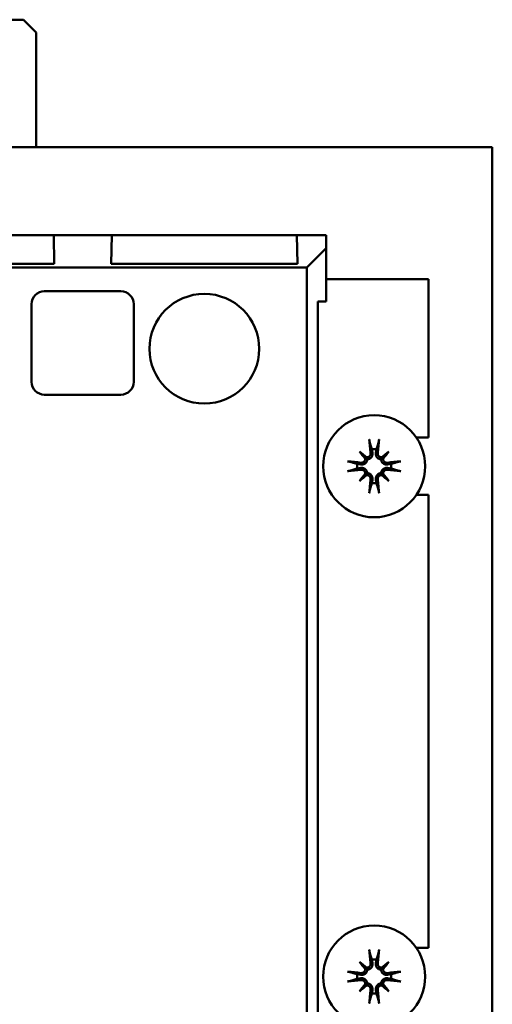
# Model space of a CAD drawing. Header units: millimetres. Extents: x 82 to 564, y 26 to 400.
# Tile 3 of 11: x 155 to 192, y 85 to 162. Entities that reach past the tile are written whole.
import ezdxf

# ---------------------------------------------------------------- set-up
doc = ezdxf.new("R2010")
doc.units = ezdxf.units.MM
doc.layers.add('Arêtes visibles(ISO)', color=7, linetype='Continuous', lineweight=50)

msp = doc.modelspace()

# ---------------------------------------------------------------- linework, layer by layer
at = {"layer": 'Arêtes visibles(ISO)'}
for p, q in [((141.782, 161.705), (155.782, 161.705)), ((155.782, 161.705), (156.782, 160.705)), ((156.782, 160.705), (156.782, 151.705)), ((192.497, 151.705), (82.497, 151.705)), ((192.497, 61.705), (192.497, 151.705)), ((143.644, 144.805), (158.149, 144.805)), ((158.189, 142.557), (158.149, 144.805)), ((158.149, 144.805), (158.424, 144.805)), ((158.424, 144.805), (162.42, 144.805)), ((162.42, 144.805), (162.694, 144.805)), ((162.694, 144.805), (162.655, 142.557)), ((162.694, 144.805), (177.199, 144.805)), ((177.239, 142.557), (177.199, 144.805)), ((177.199, 144.805), (177.474, 144.805)), ((177.474, 144.805), (179.497, 144.805)), ((179.497, 144.805), (179.497, 143.805)), ((177.97, 142.278), (179.497, 143.805)), ((179.497, 143.805), (179.497, 139.623)), ((177.97, 142.278), (105.542, 142.278)), ((143.605, 142.557), (158.189, 142.557)), ((162.655, 142.557), (177.239, 142.557)), ((177.97, 71.133), (177.97, 142.278)), ((187.497, 141.355), (179.497, 141.355)), ((187.497, 128.955), (187.497, 141.355)), ((157.417, 140.415), (163.417, 140.415)), ((156.417, 133.315), (156.417, 139.415)), ((164.417, 139.415), (164.417, 133.315)), ((178.847, 139.623), (178.847, 73.787)), ((179.497, 139.623), (178.847, 139.623)), ((163.417, 132.315), (157.417, 132.315)), ((186.554, 128.955), (187.497, 128.955)), ((182.086, 127.866), (182.574, 127.379)), ((182.574, 127.379), (182.71, 127.242)), ((183.07, 128.032), (183.115, 127.76)), ((183.378, 127.76), (183.424, 128.032)), ((183.92, 127.379), (183.783, 127.242)), ((184.408, 127.866), (183.92, 127.379)), ((182.192, 126.837), (181.921, 126.883)), ((181.921, 126.528), (182.192, 126.574)), ((184.573, 126.883), (184.302, 126.837)), ((184.302, 126.574), (184.573, 126.528)), ((182.086, 125.545), (182.574, 126.032)), ((182.574, 126.032), (182.71, 126.169)), ((183.92, 126.032), (183.783, 126.169)), ((184.408, 125.545), (183.92, 126.032)), ((183.115, 125.651), (183.07, 125.379)), ((183.424, 125.379), (183.378, 125.651)), ((187.497, 124.455), (186.554, 124.455)), ((187.497, 88.955), (187.497, 124.455)), ((186.554, 88.955), (187.497, 88.955)), ((183.07, 88.032), (183.115, 87.76)), ((183.378, 87.76), (183.424, 88.032)), ((182.086, 87.866), (182.574, 87.379)), ((182.574, 87.379), (182.71, 87.242)), ((183.92, 87.379), (183.783, 87.242)), ((184.408, 87.866), (183.92, 87.379)), ((182.192, 86.837), (181.921, 86.883)), ((181.921, 86.528), (182.192, 86.574)), ((184.573, 86.883), (184.302, 86.837)), ((184.302, 86.574), (184.573, 86.528)), ((182.086, 85.545), (182.574, 86.032)), ((182.574, 86.032), (182.71, 86.169)), ((183.92, 86.032), (183.783, 86.169)), ((184.408, 85.545), (183.92, 86.032)), ((183.115, 85.651), (183.07, 85.379)), ((183.424, 85.379), (183.378, 85.651))]:
    msp.add_line(p, q, dxfattribs=at)
at = {"layer": 'Arêtes visibles(ISO)', "flags": 128}
for points in [[(182.896, 128.603), (182.895, 128.607), (182.894, 128.613), (182.892, 128.618), (182.891, 128.624), (182.889, 128.631), (182.888, 128.637), (182.887, 128.645), (182.885, 128.653), (182.884, 128.661), (182.882, 128.67), (182.881, 128.678), (182.879, 128.687), (182.878, 128.696), (182.876, 128.705), (182.875, 128.715), (182.874, 128.725), (182.872, 128.735), (182.871, 128.745), (182.87, 128.754), (182.869, 128.764), (182.868, 128.774), (182.867, 128.784), (182.866, 128.794), (182.865, 128.803)], [(182.896, 128.603), (182.905, 128.575), (182.913, 128.547), (182.922, 128.52), (182.93, 128.493), (182.938, 128.466), (182.946, 128.44), (182.954, 128.415), (182.961, 128.389), (182.969, 128.364), (182.976, 128.34), (182.984, 128.316), (182.991, 128.292), (182.998, 128.269), (183.005, 128.245), (183.012, 128.223), (183.019, 128.2), (183.025, 128.178), (183.032, 128.156), (183.038, 128.135), (183.045, 128.114), (183.051, 128.093), (183.057, 128.072), (183.064, 128.052), (183.07, 128.032)], [(183.424, 128.032), (183.43, 128.052), (183.436, 128.072), (183.443, 128.093), (183.449, 128.114), (183.455, 128.135), (183.462, 128.156), (183.468, 128.178), (183.475, 128.2), (183.482, 128.223), (183.489, 128.245), (183.496, 128.269), (183.503, 128.292), (183.51, 128.316), (183.517, 128.34), (183.525, 128.364), (183.532, 128.389), (183.54, 128.415), (183.548, 128.44), (183.556, 128.466), (183.564, 128.493), (183.572, 128.52), (183.58, 128.547), (183.589, 128.575), (183.597, 128.603)], [(183.629, 128.803), (183.628, 128.794), (183.627, 128.784), (183.626, 128.774), (183.625, 128.764), (183.624, 128.754), (183.623, 128.745), (183.621, 128.735), (183.62, 128.725), (183.619, 128.715), (183.617, 128.705), (183.616, 128.696), (183.614, 128.687), (183.613, 128.678), (183.612, 128.67), (183.61, 128.661), (183.609, 128.653), (183.607, 128.645), (183.606, 128.637), (183.604, 128.631), (183.603, 128.624), (183.601, 128.618), (183.6, 128.613), (183.599, 128.607), (183.597, 128.603)], [(182.969, 127.743), (182.97, 127.722), (182.97, 127.701), (182.969, 127.679), (182.966, 127.658), (182.962, 127.637), (182.956, 127.616), (182.948, 127.595), (182.939, 127.575), (182.929, 127.556), (182.917, 127.538), (182.905, 127.521), (182.892, 127.505), (182.877, 127.49), (182.861, 127.475), (182.843, 127.462), (182.825, 127.449), (182.806, 127.439), (182.786, 127.429), (182.766, 127.421), (182.745, 127.415), (182.724, 127.41), (182.703, 127.406), (182.683, 127.404), (182.661, 127.404)], [(183.115, 127.76), (183.119, 127.733), (183.121, 127.705), (183.121, 127.676), (183.12, 127.646), (183.116, 127.616), (183.111, 127.587), (183.103, 127.557), (183.094, 127.529), (183.082, 127.501), (183.07, 127.475), (183.055, 127.449), (183.038, 127.423), (183.018, 127.398), (182.997, 127.374), (182.973, 127.351), (182.948, 127.331), (182.922, 127.312), (182.895, 127.296), (182.866, 127.281), (182.836, 127.269), (182.805, 127.258), (182.773, 127.25), (182.742, 127.245), (182.71, 127.242)], [(183.783, 127.242), (183.752, 127.245), (183.72, 127.25), (183.689, 127.258), (183.658, 127.269), (183.628, 127.281), (183.599, 127.296), (183.572, 127.312), (183.546, 127.331), (183.521, 127.351), (183.497, 127.374), (183.476, 127.398), (183.456, 127.423), (183.439, 127.449), (183.424, 127.475), (183.411, 127.501), (183.4, 127.529), (183.391, 127.557), (183.383, 127.587), (183.377, 127.616), (183.374, 127.646), (183.372, 127.676), (183.373, 127.705), (183.375, 127.733), (183.378, 127.76)], [(183.832, 127.404), (183.812, 127.404), (183.79, 127.406), (183.769, 127.41), (183.748, 127.415), (183.727, 127.421), (183.706, 127.43), (183.687, 127.439), (183.668, 127.45), (183.649, 127.462), (183.633, 127.476), (183.617, 127.49), (183.602, 127.505), (183.589, 127.521), (183.576, 127.538), (183.564, 127.557), (183.554, 127.576), (183.545, 127.596), (183.538, 127.617), (183.532, 127.638), (183.528, 127.659), (183.525, 127.68), (183.523, 127.701), (183.523, 127.722), (183.525, 127.743)], [(181.149, 127.087), (181.158, 127.086), (181.168, 127.085), (181.178, 127.084), (181.188, 127.083), (181.198, 127.082), (181.207, 127.081), (181.217, 127.08), (181.227, 127.079), (181.237, 127.077), (181.247, 127.076), (181.256, 127.074), (181.265, 127.073), (181.274, 127.072), (181.283, 127.07), (181.291, 127.069), (181.3, 127.067), (181.308, 127.066), (181.315, 127.064), (181.322, 127.063), (181.328, 127.061), (181.334, 127.06), (181.34, 127.059), (181.345, 127.057), (181.35, 127.056)], [(181.921, 126.883), (181.901, 126.889), (181.88, 126.895), (181.86, 126.901), (181.839, 126.907), (181.817, 126.914), (181.796, 126.92), (181.774, 126.927), (181.752, 126.934), (181.73, 126.94), (181.707, 126.947), (181.684, 126.954), (181.66, 126.961), (181.637, 126.969), (181.612, 126.976), (181.588, 126.983), (181.563, 126.991), (181.538, 126.999), (181.512, 127.006), (181.486, 127.014), (181.46, 127.022), (181.433, 127.031), (181.405, 127.039), (181.378, 127.047), (181.35, 127.056)], [(182.71, 127.242), (182.707, 127.211), (182.702, 127.179), (182.694, 127.147), (182.684, 127.116), (182.671, 127.086), (182.657, 127.058), (182.64, 127.031), (182.622, 127.004), (182.601, 126.979), (182.578, 126.956), (182.554, 126.934), (182.529, 126.915), (182.503, 126.897), (182.477, 126.883), (182.451, 126.87), (182.423, 126.859), (182.395, 126.849), (182.366, 126.842), (182.336, 126.836), (182.306, 126.833), (182.277, 126.831), (182.248, 126.831), (182.219, 126.833), (182.192, 126.837)], [(182.192, 126.574), (182.219, 126.578), (182.248, 126.58), (182.277, 126.58), (182.306, 126.578), (182.336, 126.575), (182.366, 126.569), (182.395, 126.562), (182.423, 126.552), (182.451, 126.541), (182.477, 126.528), (182.503, 126.513), (182.529, 126.496), (182.554, 126.477), (182.578, 126.455), (182.601, 126.432), (182.622, 126.406), (182.64, 126.38), (182.657, 126.353), (182.671, 126.325), (182.684, 126.295), (182.694, 126.264), (182.702, 126.232), (182.707, 126.2), (182.71, 126.169)], [(182.549, 127.291), (182.548, 127.27), (182.546, 127.249), (182.543, 127.228), (182.537, 127.206), (182.531, 127.185), (182.523, 127.165), (182.513, 127.145), (182.502, 127.126), (182.49, 127.108), (182.477, 127.091), (182.463, 127.075), (182.448, 127.061), (182.431, 127.047), (182.414, 127.035), (182.395, 127.023), (182.376, 127.013), (182.356, 127.004), (182.335, 126.996), (182.314, 126.99), (182.293, 126.986), (182.272, 126.983), (182.251, 126.982), (182.231, 126.982), (182.21, 126.983)], [(184.302, 126.837), (184.274, 126.833), (184.246, 126.831), (184.217, 126.831), (184.187, 126.833), (184.158, 126.836), (184.128, 126.842), (184.099, 126.849), (184.07, 126.859), (184.043, 126.87), (184.016, 126.883), (183.991, 126.897), (183.965, 126.915), (183.94, 126.934), (183.915, 126.956), (183.893, 126.979), (183.872, 127.004), (183.853, 127.031), (183.837, 127.058), (183.823, 127.086), (183.81, 127.116), (183.8, 127.147), (183.792, 127.179), (183.786, 127.211), (183.783, 127.242)], [(183.783, 126.169), (183.786, 126.2), (183.792, 126.232), (183.8, 126.264), (183.81, 126.295), (183.823, 126.325), (183.837, 126.353), (183.853, 126.38), (183.872, 126.406), (183.893, 126.432), (183.915, 126.455), (183.94, 126.477), (183.965, 126.496), (183.991, 126.513), (184.016, 126.528), (184.043, 126.541), (184.07, 126.552), (184.099, 126.562), (184.128, 126.569), (184.158, 126.575), (184.187, 126.578), (184.217, 126.58), (184.246, 126.58), (184.274, 126.578), (184.302, 126.574)], [(184.284, 126.983), (184.263, 126.982), (184.242, 126.982), (184.221, 126.983), (184.199, 126.986), (184.178, 126.991), (184.157, 126.997), (184.136, 127.004), (184.117, 127.013), (184.097, 127.023), (184.079, 127.035), (184.062, 127.047), (184.046, 127.061), (184.031, 127.076), (184.017, 127.092), (184.003, 127.109), (183.991, 127.127), (183.98, 127.146), (183.971, 127.166), (183.963, 127.187), (183.956, 127.207), (183.951, 127.228), (183.948, 127.249), (183.946, 127.27), (183.945, 127.291)], [(185.144, 127.056), (185.116, 127.047), (185.088, 127.039), (185.061, 127.031), (185.034, 127.022), (185.008, 127.014), (184.982, 127.006), (184.956, 126.999), (184.931, 126.991), (184.906, 126.983), (184.881, 126.976), (184.857, 126.969), (184.833, 126.961), (184.81, 126.954), (184.787, 126.947), (184.764, 126.94), (184.742, 126.934), (184.72, 126.927), (184.698, 126.92), (184.676, 126.914), (184.655, 126.907), (184.634, 126.901), (184.614, 126.895), (184.593, 126.889), (184.573, 126.883)], [(185.144, 127.056), (185.149, 127.057), (185.154, 127.059), (185.16, 127.06), (185.166, 127.061), (185.172, 127.063), (185.179, 127.064), (185.186, 127.066), (185.194, 127.067), (185.202, 127.069), (185.211, 127.07), (185.22, 127.072), (185.228, 127.073), (185.237, 127.074), (185.247, 127.076), (185.257, 127.077), (185.267, 127.079), (185.277, 127.08), (185.286, 127.081), (185.296, 127.082), (185.305, 127.083), (185.315, 127.084), (185.325, 127.085), (185.335, 127.086), (185.345, 127.087)], [(181.35, 126.355), (181.345, 126.354), (181.34, 126.352), (181.334, 126.351), (181.328, 126.349), (181.322, 126.348), (181.315, 126.347), (181.308, 126.345), (181.3, 126.344), (181.291, 126.342), (181.283, 126.341), (181.274, 126.339), (181.265, 126.338), (181.256, 126.336), (181.247, 126.335), (181.237, 126.334), (181.227, 126.332), (181.217, 126.331), (181.207, 126.33), (181.198, 126.329), (181.188, 126.328), (181.178, 126.326), (181.168, 126.325), (181.158, 126.324), (181.149, 126.324)], [(181.35, 126.355), (181.378, 126.364), (181.405, 126.372), (181.433, 126.38), (181.46, 126.388), (181.486, 126.396), (181.512, 126.404), (181.538, 126.412), (181.563, 126.42), (181.588, 126.427), (181.612, 126.435), (181.637, 126.442), (181.66, 126.449), (181.684, 126.456), (181.707, 126.463), (181.73, 126.47), (181.752, 126.477), (181.774, 126.484), (181.796, 126.491), (181.817, 126.497), (181.839, 126.503), (181.86, 126.51), (181.88, 126.516), (181.901, 126.522), (181.921, 126.528)], [(182.21, 126.427), (182.23, 126.429), (182.251, 126.429), (182.273, 126.427), (182.294, 126.425), (182.316, 126.42), (182.337, 126.414), (182.357, 126.407), (182.377, 126.398), (182.396, 126.387), (182.414, 126.376), (182.431, 126.364), (182.447, 126.35), (182.463, 126.335), (182.477, 126.319), (182.491, 126.302), (182.503, 126.284), (182.514, 126.265), (182.523, 126.245), (182.531, 126.224), (182.538, 126.204), (182.543, 126.183), (182.546, 126.162), (182.548, 126.141), (182.549, 126.12)], [(182.661, 126.007), (182.682, 126.007), (182.703, 126.005), (182.725, 126.001), (182.746, 125.996), (182.767, 125.989), (182.787, 125.981), (182.807, 125.972), (182.826, 125.961), (182.844, 125.949), (182.861, 125.935), (182.877, 125.921), (182.891, 125.906), (182.905, 125.89), (182.918, 125.872), (182.929, 125.854), (182.94, 125.835), (182.949, 125.815), (182.956, 125.794), (182.962, 125.773), (182.966, 125.752), (182.969, 125.731), (182.97, 125.71), (182.97, 125.689), (182.969, 125.668)], [(182.71, 126.169), (182.742, 126.166), (182.773, 126.16), (182.805, 126.152), (182.836, 126.142), (182.866, 126.13), (182.895, 126.115), (182.922, 126.099), (182.948, 126.08), (182.973, 126.059), (182.997, 126.037), (183.018, 126.013), (183.038, 125.988), (183.055, 125.962), (183.07, 125.936), (183.082, 125.91), (183.094, 125.882), (183.103, 125.854), (183.111, 125.824), (183.116, 125.795), (183.12, 125.765), (183.121, 125.735), (183.121, 125.706), (183.119, 125.678), (183.115, 125.651)], [(183.378, 125.651), (183.375, 125.678), (183.373, 125.706), (183.372, 125.735), (183.374, 125.765), (183.377, 125.795), (183.383, 125.824), (183.391, 125.854), (183.4, 125.882), (183.411, 125.91), (183.424, 125.936), (183.439, 125.962), (183.456, 125.988), (183.476, 126.013), (183.497, 126.037), (183.521, 126.059), (183.546, 126.08), (183.572, 126.099), (183.599, 126.115), (183.628, 126.13), (183.658, 126.142), (183.689, 126.152), (183.72, 126.16), (183.752, 126.166), (183.783, 126.169)], [(183.525, 125.668), (183.523, 125.689), (183.523, 125.71), (183.525, 125.731), (183.528, 125.753), (183.532, 125.774), (183.538, 125.795), (183.546, 125.816), (183.555, 125.836), (183.565, 125.855), (183.576, 125.873), (183.589, 125.89), (183.602, 125.906), (183.617, 125.921), (183.633, 125.936), (183.65, 125.949), (183.669, 125.961), (183.688, 125.972), (183.708, 125.982), (183.728, 125.99), (183.749, 125.996), (183.77, 126.001), (183.79, 126.005), (183.811, 126.007), (183.832, 126.007)], [(183.945, 126.12), (183.946, 126.141), (183.948, 126.162), (183.951, 126.183), (183.956, 126.204), (183.963, 126.225), (183.971, 126.246), (183.981, 126.266), (183.992, 126.285), (184.004, 126.303), (184.017, 126.32), (184.031, 126.335), (184.046, 126.35), (184.062, 126.364), (184.08, 126.376), (184.098, 126.388), (184.118, 126.398), (184.138, 126.407), (184.158, 126.415), (184.179, 126.42), (184.201, 126.425), (184.222, 126.428), (184.242, 126.429), (184.263, 126.429), (184.284, 126.427)], [(184.573, 126.528), (184.593, 126.522), (184.614, 126.516), (184.634, 126.51), (184.655, 126.503), (184.676, 126.497), (184.698, 126.491), (184.72, 126.484), (184.742, 126.477), (184.764, 126.47), (184.787, 126.463), (184.81, 126.456), (184.833, 126.449), (184.857, 126.442), (184.881, 126.435), (184.906, 126.427), (184.931, 126.42), (184.956, 126.412), (184.982, 126.404), (185.008, 126.396), (185.034, 126.388), (185.061, 126.38), (185.088, 126.372), (185.116, 126.364), (185.144, 126.355)], [(185.345, 126.324), (185.335, 126.324), (185.325, 126.325), (185.315, 126.326), (185.305, 126.328), (185.296, 126.329), (185.286, 126.33), (185.277, 126.331), (185.267, 126.332), (185.257, 126.334), (185.247, 126.335), (185.237, 126.336), (185.228, 126.338), (185.22, 126.339), (185.211, 126.341), (185.202, 126.342), (185.194, 126.344), (185.186, 126.345), (185.179, 126.347), (185.172, 126.348), (185.166, 126.349), (185.16, 126.351), (185.154, 126.352), (185.149, 126.354), (185.144, 126.355)], [(183.07, 125.379), (183.064, 125.359), (183.057, 125.339), (183.051, 125.318), (183.045, 125.297), (183.038, 125.276), (183.032, 125.255), (183.025, 125.233), (183.019, 125.211), (183.012, 125.188), (183.005, 125.165), (182.998, 125.142), (182.991, 125.119), (182.984, 125.095), (182.976, 125.071), (182.969, 125.046), (182.961, 125.022), (182.954, 124.996), (182.946, 124.971), (182.938, 124.945), (182.93, 124.918), (182.922, 124.891), (182.913, 124.864), (182.905, 124.836), (182.896, 124.808)], [(183.597, 124.808), (183.589, 124.836), (183.58, 124.864), (183.572, 124.891), (183.564, 124.918), (183.556, 124.945), (183.548, 124.971), (183.54, 124.996), (183.532, 125.022), (183.525, 125.046), (183.517, 125.071), (183.51, 125.095), (183.503, 125.119), (183.496, 125.142), (183.489, 125.165), (183.482, 125.188), (183.475, 125.211), (183.468, 125.233), (183.462, 125.255), (183.455, 125.276), (183.449, 125.297), (183.443, 125.318), (183.436, 125.339), (183.43, 125.359), (183.424, 125.379)], [(182.865, 124.608), (182.866, 124.617), (182.867, 124.627), (182.868, 124.637), (182.869, 124.647), (182.87, 124.657), (182.871, 124.666), (182.872, 124.676), (182.874, 124.686), (182.875, 124.696), (182.876, 124.705), (182.878, 124.715), (182.879, 124.724), (182.881, 124.733), (182.882, 124.741), (182.884, 124.75), (182.885, 124.758), (182.887, 124.766), (182.888, 124.773), (182.889, 124.78), (182.891, 124.786), (182.892, 124.792), (182.894, 124.798), (182.895, 124.803), (182.896, 124.808)], [(183.597, 124.808), (183.599, 124.803), (183.6, 124.798), (183.601, 124.792), (183.603, 124.786), (183.604, 124.78), (183.606, 124.773), (183.607, 124.766), (183.609, 124.758), (183.61, 124.75), (183.612, 124.741), (183.613, 124.733), (183.614, 124.724), (183.616, 124.715), (183.617, 124.705), (183.619, 124.696), (183.62, 124.686), (183.621, 124.676), (183.623, 124.666), (183.624, 124.657), (183.625, 124.647), (183.626, 124.637), (183.627, 124.627), (183.628, 124.617), (183.629, 124.608)], [(182.896, 88.603), (182.895, 88.607), (182.894, 88.613), (182.892, 88.618), (182.891, 88.624), (182.889, 88.631), (182.888, 88.637), (182.887, 88.645), (182.885, 88.653), (182.884, 88.661), (182.882, 88.67), (182.881, 88.678), (182.879, 88.687), (182.878, 88.696), (182.876, 88.705), (182.875, 88.715), (182.874, 88.725), (182.872, 88.735), (182.871, 88.745), (182.87, 88.754), (182.869, 88.764), (182.868, 88.774), (182.867, 88.784), (182.866, 88.794), (182.865, 88.803)], [(183.629, 88.803), (183.628, 88.794), (183.627, 88.784), (183.626, 88.774), (183.625, 88.764), (183.624, 88.754), (183.623, 88.745), (183.621, 88.735), (183.62, 88.725), (183.619, 88.715), (183.617, 88.705), (183.616, 88.696), (183.614, 88.687), (183.613, 88.678), (183.612, 88.67), (183.61, 88.661), (183.609, 88.653), (183.607, 88.645), (183.606, 88.637), (183.604, 88.631), (183.603, 88.624), (183.601, 88.618), (183.6, 88.613), (183.599, 88.607), (183.597, 88.603)], [(182.896, 88.603), (182.905, 88.575), (182.913, 88.547), (182.922, 88.52), (182.93, 88.493), (182.938, 88.466), (182.946, 88.44), (182.954, 88.415), (182.961, 88.389), (182.969, 88.364), (182.976, 88.34), (182.984, 88.316), (182.991, 88.292), (182.998, 88.269), (183.005, 88.245), (183.012, 88.223), (183.019, 88.2), (183.025, 88.178), (183.032, 88.156), (183.038, 88.135), (183.045, 88.114), (183.051, 88.093), (183.057, 88.072), (183.064, 88.052), (183.07, 88.032)], [(183.424, 88.032), (183.43, 88.052), (183.436, 88.072), (183.443, 88.093), (183.449, 88.114), (183.455, 88.135), (183.462, 88.156), (183.468, 88.178), (183.475, 88.2), (183.482, 88.223), (183.489, 88.245), (183.496, 88.269), (183.503, 88.292), (183.51, 88.316), (183.517, 88.34), (183.525, 88.364), (183.532, 88.389), (183.54, 88.415), (183.548, 88.44), (183.556, 88.466), (183.564, 88.493), (183.572, 88.52), (183.58, 88.547), (183.589, 88.575), (183.597, 88.603)], [(182.71, 87.242), (182.707, 87.211), (182.702, 87.179), (182.694, 87.147), (182.684, 87.116), (182.671, 87.086), (182.657, 87.058), (182.64, 87.031), (182.622, 87.004), (182.601, 86.979), (182.578, 86.956), (182.554, 86.934), (182.529, 86.915), (182.503, 86.897), (182.477, 86.883), (182.451, 86.87), (182.423, 86.859), (182.395, 86.849), (182.366, 86.842), (182.336, 86.836), (182.306, 86.833), (182.277, 86.831), (182.248, 86.831), (182.219, 86.833), (182.192, 86.837)], [(182.549, 87.291), (182.548, 87.27), (182.546, 87.249), (182.543, 87.228), (182.537, 87.206), (182.531, 87.185), (182.523, 87.165), (182.513, 87.145), (182.502, 87.126), (182.49, 87.108), (182.477, 87.091), (182.463, 87.075), (182.448, 87.061), (182.431, 87.047), (182.414, 87.035), (182.395, 87.023), (182.376, 87.013), (182.356, 87.004), (182.335, 86.996), (182.314, 86.99), (182.293, 86.986), (182.272, 86.983), (182.251, 86.982), (182.231, 86.982), (182.21, 86.983)], [(182.969, 87.743), (182.97, 87.722), (182.97, 87.701), (182.969, 87.679), (182.966, 87.658), (182.962, 87.637), (182.956, 87.616), (182.948, 87.595), (182.939, 87.575), (182.929, 87.556), (182.917, 87.538), (182.905, 87.521), (182.892, 87.505), (182.877, 87.49), (182.861, 87.475), (182.843, 87.462), (182.825, 87.449), (182.806, 87.439), (182.786, 87.429), (182.766, 87.421), (182.745, 87.415), (182.724, 87.41), (182.703, 87.406), (182.683, 87.404), (182.661, 87.404)], [(183.115, 87.76), (183.119, 87.733), (183.121, 87.705), (183.121, 87.676), (183.12, 87.646), (183.116, 87.616), (183.111, 87.587), (183.103, 87.557), (183.094, 87.529), (183.082, 87.501), (183.07, 87.475), (183.055, 87.449), (183.038, 87.423), (183.018, 87.398), (182.997, 87.374), (182.973, 87.351), (182.948, 87.331), (182.922, 87.312), (182.895, 87.296), (182.866, 87.281), (182.836, 87.269), (182.805, 87.258), (182.773, 87.25), (182.742, 87.245), (182.71, 87.242)], [(183.783, 87.242), (183.752, 87.245), (183.72, 87.25), (183.689, 87.258), (183.658, 87.269), (183.628, 87.281), (183.599, 87.296), (183.572, 87.312), (183.546, 87.331), (183.521, 87.351), (183.497, 87.374), (183.476, 87.398), (183.456, 87.423), (183.439, 87.449), (183.424, 87.475), (183.411, 87.501), (183.4, 87.529), (183.391, 87.557), (183.383, 87.587), (183.377, 87.616), (183.374, 87.646), (183.372, 87.676), (183.373, 87.705), (183.375, 87.733), (183.378, 87.76)], [(183.832, 87.404), (183.812, 87.404), (183.79, 87.406), (183.769, 87.41), (183.748, 87.415), (183.727, 87.421), (183.706, 87.43), (183.687, 87.439), (183.668, 87.45), (183.649, 87.462), (183.633, 87.476), (183.617, 87.49), (183.602, 87.505), (183.589, 87.521), (183.576, 87.538), (183.564, 87.557), (183.554, 87.576), (183.545, 87.596), (183.538, 87.617), (183.532, 87.638), (183.528, 87.659), (183.525, 87.68), (183.523, 87.701), (183.523, 87.722), (183.525, 87.743)], [(184.302, 86.837), (184.274, 86.833), (184.246, 86.831), (184.217, 86.831), (184.187, 86.833), (184.158, 86.836), (184.128, 86.842), (184.099, 86.849), (184.07, 86.859), (184.043, 86.87), (184.016, 86.883), (183.991, 86.897), (183.965, 86.915), (183.94, 86.934), (183.915, 86.956), (183.893, 86.979), (183.872, 87.004), (183.853, 87.031), (183.837, 87.058), (183.823, 87.086), (183.81, 87.116), (183.8, 87.147), (183.792, 87.179), (183.786, 87.211), (183.783, 87.242)], [(184.284, 86.983), (184.263, 86.982), (184.242, 86.982), (184.221, 86.983), (184.199, 86.986), (184.178, 86.991), (184.157, 86.997), (184.136, 87.004), (184.117, 87.013), (184.097, 87.023), (184.079, 87.035), (184.062, 87.047), (184.046, 87.061), (184.031, 87.076), (184.017, 87.092), (184.003, 87.109), (183.991, 87.127), (183.98, 87.146), (183.971, 87.166), (183.963, 87.187), (183.956, 87.207), (183.951, 87.228), (183.948, 87.249), (183.946, 87.27), (183.945, 87.291)], [(181.149, 87.087), (181.158, 87.086), (181.168, 87.085), (181.178, 87.084), (181.188, 87.083), (181.198, 87.082), (181.207, 87.081), (181.217, 87.08), (181.227, 87.079), (181.237, 87.077), (181.247, 87.076), (181.256, 87.074), (181.265, 87.073), (181.274, 87.072), (181.283, 87.07), (181.291, 87.069), (181.3, 87.067), (181.308, 87.066), (181.315, 87.064), (181.322, 87.063), (181.328, 87.061), (181.334, 87.06), (181.34, 87.059), (181.345, 87.057), (181.35, 87.056)], [(181.921, 86.883), (181.901, 86.889), (181.88, 86.895), (181.86, 86.901), (181.839, 86.907), (181.817, 86.914), (181.796, 86.92), (181.774, 86.927), (181.752, 86.934), (181.73, 86.94), (181.707, 86.947), (181.684, 86.954), (181.66, 86.961), (181.637, 86.969), (181.612, 86.976), (181.588, 86.983), (181.563, 86.991), (181.538, 86.999), (181.512, 87.006), (181.486, 87.014), (181.46, 87.022), (181.433, 87.031), (181.405, 87.039), (181.378, 87.047), (181.35, 87.056)], [(181.35, 86.355), (181.378, 86.364), (181.405, 86.372), (181.433, 86.38), (181.46, 86.388), (181.486, 86.396), (181.512, 86.404), (181.538, 86.412), (181.563, 86.42), (181.588, 86.427), (181.612, 86.435), (181.637, 86.442), (181.66, 86.449), (181.684, 86.456), (181.707, 86.463), (181.73, 86.47), (181.752, 86.477), (181.774, 86.484), (181.796, 86.491), (181.817, 86.497), (181.839, 86.503), (181.86, 86.51), (181.88, 86.516), (181.901, 86.522), (181.921, 86.528)], [(182.192, 86.574), (182.219, 86.578), (182.248, 86.58), (182.277, 86.58), (182.306, 86.578), (182.336, 86.575), (182.366, 86.569), (182.395, 86.562), (182.423, 86.552), (182.451, 86.541), (182.477, 86.528), (182.503, 86.513), (182.529, 86.496), (182.554, 86.477), (182.578, 86.455), (182.601, 86.432), (182.622, 86.406), (182.64, 86.38), (182.657, 86.353), (182.671, 86.325), (182.684, 86.295), (182.694, 86.264), (182.702, 86.232), (182.707, 86.2), (182.71, 86.169)], [(183.783, 86.169), (183.786, 86.2), (183.792, 86.232), (183.8, 86.264), (183.81, 86.295), (183.823, 86.325), (183.837, 86.353), (183.853, 86.38), (183.872, 86.406), (183.893, 86.432), (183.915, 86.455), (183.94, 86.477), (183.965, 86.496), (183.991, 86.513), (184.016, 86.528), (184.043, 86.541), (184.07, 86.552), (184.099, 86.562), (184.128, 86.569), (184.158, 86.575), (184.187, 86.578), (184.217, 86.58), (184.246, 86.58), (184.274, 86.578), (184.302, 86.574)], [(185.144, 87.056), (185.116, 87.047), (185.088, 87.039), (185.061, 87.031), (185.034, 87.022), (185.008, 87.014), (184.982, 87.006), (184.956, 86.999), (184.931, 86.991), (184.906, 86.983), (184.881, 86.976), (184.857, 86.969), (184.833, 86.961), (184.81, 86.954), (184.787, 86.947), (184.764, 86.94), (184.742, 86.934), (184.72, 86.927), (184.698, 86.92), (184.676, 86.914), (184.655, 86.907), (184.634, 86.901), (184.614, 86.895), (184.593, 86.889), (184.573, 86.883)], [(184.573, 86.528), (184.593, 86.522), (184.614, 86.516), (184.634, 86.51), (184.655, 86.503), (184.676, 86.497), (184.698, 86.491), (184.72, 86.484), (184.742, 86.477), (184.764, 86.47), (184.787, 86.463), (184.81, 86.456), (184.833, 86.449), (184.857, 86.442), (184.881, 86.435), (184.906, 86.427), (184.931, 86.42), (184.956, 86.412), (184.982, 86.404), (185.008, 86.396), (185.034, 86.388), (185.061, 86.38), (185.088, 86.372), (185.116, 86.364), (185.144, 86.355)], [(185.144, 87.056), (185.149, 87.057), (185.154, 87.059), (185.16, 87.06), (185.166, 87.061), (185.172, 87.063), (185.179, 87.064), (185.186, 87.066), (185.194, 87.067), (185.202, 87.069), (185.211, 87.07), (185.22, 87.072), (185.228, 87.073), (185.237, 87.074), (185.247, 87.076), (185.257, 87.077), (185.267, 87.079), (185.277, 87.08), (185.286, 87.081), (185.296, 87.082), (185.305, 87.083), (185.315, 87.084), (185.325, 87.085), (185.335, 87.086), (185.345, 87.087)], [(181.35, 86.355), (181.345, 86.354), (181.34, 86.352), (181.334, 86.351), (181.328, 86.349), (181.322, 86.348), (181.315, 86.347), (181.308, 86.345), (181.3, 86.344), (181.291, 86.342), (181.283, 86.341), (181.274, 86.339), (181.265, 86.338), (181.256, 86.336), (181.247, 86.335), (181.237, 86.334), (181.227, 86.332), (181.217, 86.331), (181.207, 86.33), (181.198, 86.329), (181.188, 86.328), (181.178, 86.326), (181.168, 86.325), (181.158, 86.324), (181.149, 86.324)], [(182.21, 86.427), (182.23, 86.429), (182.251, 86.429), (182.273, 86.427), (182.294, 86.425), (182.316, 86.42), (182.337, 86.414), (182.357, 86.407), (182.377, 86.398), (182.396, 86.387), (182.414, 86.376), (182.431, 86.364), (182.447, 86.35), (182.463, 86.335), (182.477, 86.319), (182.491, 86.302), (182.503, 86.284), (182.514, 86.265), (182.523, 86.245), (182.531, 86.224), (182.538, 86.204), (182.543, 86.183), (182.546, 86.162), (182.548, 86.141), (182.549, 86.12)], [(182.661, 86.007), (182.682, 86.007), (182.703, 86.005), (182.725, 86.001), (182.746, 85.996), (182.767, 85.989), (182.787, 85.981), (182.807, 85.972), (182.826, 85.961), (182.844, 85.949), (182.861, 85.935), (182.877, 85.921), (182.891, 85.906), (182.905, 85.89), (182.918, 85.872), (182.929, 85.854), (182.94, 85.835), (182.949, 85.815), (182.956, 85.794), (182.962, 85.773), (182.966, 85.752), (182.969, 85.731), (182.97, 85.71), (182.97, 85.689), (182.969, 85.668)], [(182.71, 86.169), (182.742, 86.166), (182.773, 86.16), (182.805, 86.152), (182.836, 86.142), (182.866, 86.13), (182.895, 86.115), (182.922, 86.099), (182.948, 86.08), (182.973, 86.059), (182.997, 86.037), (183.018, 86.013), (183.038, 85.988), (183.055, 85.962), (183.07, 85.936), (183.082, 85.91), (183.094, 85.882), (183.103, 85.854), (183.111, 85.824), (183.116, 85.795), (183.12, 85.765), (183.121, 85.735), (183.121, 85.706), (183.119, 85.678), (183.115, 85.651)], [(183.378, 85.651), (183.375, 85.678), (183.373, 85.706), (183.372, 85.735), (183.374, 85.765), (183.377, 85.795), (183.383, 85.824), (183.391, 85.854), (183.4, 85.882), (183.411, 85.91), (183.424, 85.936), (183.439, 85.962), (183.456, 85.988), (183.476, 86.013), (183.497, 86.037), (183.521, 86.059), (183.546, 86.08), (183.572, 86.099), (183.599, 86.115), (183.628, 86.13), (183.658, 86.142), (183.689, 86.152), (183.72, 86.16), (183.752, 86.166), (183.783, 86.169)], [(183.525, 85.668), (183.523, 85.689), (183.523, 85.71), (183.525, 85.731), (183.528, 85.753), (183.532, 85.774), (183.538, 85.795), (183.546, 85.816), (183.555, 85.836), (183.565, 85.855), (183.576, 85.873), (183.589, 85.89), (183.602, 85.906), (183.617, 85.921), (183.633, 85.936), (183.65, 85.949), (183.669, 85.961), (183.688, 85.972), (183.708, 85.982), (183.728, 85.99), (183.749, 85.996), (183.77, 86.001), (183.79, 86.005), (183.811, 86.007), (183.832, 86.007)], [(183.945, 86.12), (183.946, 86.141), (183.948, 86.162), (183.951, 86.183), (183.956, 86.204), (183.963, 86.225), (183.971, 86.246), (183.981, 86.266), (183.992, 86.285), (184.004, 86.303), (184.017, 86.32), (184.031, 86.335), (184.046, 86.35), (184.062, 86.364), (184.08, 86.376), (184.098, 86.388), (184.118, 86.398), (184.138, 86.407), (184.158, 86.415), (184.179, 86.42), (184.201, 86.425), (184.222, 86.428), (184.242, 86.429), (184.263, 86.429), (184.284, 86.427)], [(185.345, 86.324), (185.335, 86.324), (185.325, 86.325), (185.315, 86.326), (185.305, 86.328), (185.296, 86.329), (185.286, 86.33), (185.277, 86.331), (185.267, 86.332), (185.257, 86.334), (185.247, 86.335), (185.237, 86.336), (185.228, 86.338), (185.22, 86.339), (185.211, 86.341), (185.202, 86.342), (185.194, 86.344), (185.186, 86.345), (185.179, 86.347), (185.172, 86.348), (185.166, 86.349), (185.16, 86.351), (185.154, 86.352), (185.149, 86.354), (185.144, 86.355)], [(183.07, 85.379), (183.064, 85.359), (183.057, 85.339), (183.051, 85.318), (183.045, 85.297), (183.038, 85.276), (183.032, 85.255), (183.025, 85.233), (183.019, 85.211), (183.012, 85.188), (183.005, 85.165), (182.998, 85.142), (182.991, 85.119), (182.984, 85.095), (182.976, 85.071), (182.969, 85.046), (182.961, 85.022), (182.954, 84.996), (182.946, 84.971), (182.938, 84.945), (182.93, 84.918), (182.922, 84.891), (182.913, 84.864), (182.905, 84.836), (182.896, 84.808)], [(183.597, 84.808), (183.589, 84.836), (183.58, 84.864), (183.572, 84.891), (183.564, 84.918), (183.556, 84.945), (183.548, 84.971), (183.54, 84.996), (183.532, 85.022), (183.525, 85.046), (183.517, 85.071), (183.51, 85.095), (183.503, 85.119), (183.496, 85.142), (183.489, 85.165), (183.482, 85.188), (183.475, 85.211), (183.468, 85.233), (183.462, 85.255), (183.455, 85.276), (183.449, 85.297), (183.443, 85.318), (183.436, 85.339), (183.43, 85.359), (183.424, 85.379)], [(182.865, 84.608), (182.866, 84.617), (182.867, 84.627), (182.868, 84.637), (182.869, 84.647), (182.87, 84.657), (182.871, 84.666), (182.872, 84.676), (182.874, 84.686), (182.875, 84.696), (182.876, 84.705), (182.878, 84.715), (182.879, 84.724), (182.881, 84.733), (182.882, 84.741), (182.884, 84.75), (182.885, 84.758), (182.887, 84.766), (182.888, 84.773), (182.889, 84.78), (182.891, 84.786), (182.892, 84.792), (182.894, 84.798), (182.895, 84.803), (182.896, 84.808)], [(183.597, 84.808), (183.599, 84.803), (183.6, 84.798), (183.601, 84.792), (183.603, 84.786), (183.604, 84.78), (183.606, 84.773), (183.607, 84.766), (183.609, 84.758), (183.61, 84.75), (183.612, 84.741), (183.613, 84.733), (183.614, 84.724), (183.616, 84.715), (183.617, 84.705), (183.619, 84.696), (183.62, 84.686), (183.621, 84.676), (183.623, 84.666), (183.624, 84.657), (183.625, 84.647), (183.626, 84.637), (183.627, 84.627), (183.628, 84.617), (183.629, 84.608)]]:
    msp.add_lwpolyline(points, dxfattribs=at)
at = {"layer": 'Arêtes visibles(ISO)'}
for centre, radius in [((169.947, 135.915), 4.3), ((183.247, 126.705), 4), ((183.247, 86.705), 4)]:
    msp.add_circle(centre, radius, dxfattribs=at)
for centre, radius, start, end in [((157.417, 139.415), 1, 90, 180), ((163.417, 139.415), 1, 0, 90), ((157.417, 133.315), 1, 180, 270), ((163.417, 133.315), 1, 270, 0), ((183.247, 126.705), 1.338, 82.39175, 97.60825), ((183.247, 126.705), 1.338, 172.39175, 187.60825), ((183.247, 126.705), 1.338, 352.39175, 7.60825), ((183.247, 126.705), 1.338, 262.39175, 277.60825), ((183.247, 86.705), 1.338, 82.39175, 97.60825), ((183.247, 86.705), 1.338, 172.39175, 187.60825), ((183.247, 86.705), 1.338, 352.39175, 7.60825), ((183.247, 86.705), 1.338, 262.39175, 277.60825)]:
    msp.add_arc(centre, radius, start, end, dxfattribs=at)
for centre, major_axis, ratio, start_param, end_param in [((183.65, 126.754), (0.776, -6.441), 0.087156, 4.378084, 4.547777), ((182.844, 126.754), (0.776, 6.441), 0.087156, 4.877001, 5.046694), ((183.973, 127.332), (-4.2, 4.864), 0.173648, 1.313224, 1.430376), ((182.62, 125.979), (4.864, -4.2), 0.173648, 1.711217, 1.828368), ((182.339, 127.367), (-0.188, -0.163), 0.868224, 2.023807, 2.409971), ((182.586, 127.613), (-0.163, -0.188), 0.868224, 0.731621, 1.117785), ((183.874, 125.979), (4.864, 4.2), 0.173648, 1.313224, 1.430376), ((183.908, 127.613), (-0.163, 0.188), 0.868224, 2.023807, 2.409971), ((184.154, 127.367), (-0.188, 0.163), 0.868224, 0.731621, 1.117785), ((182.521, 127.332), (-4.2, -4.864), 0.173648, 1.711217, 1.828368), ((183.198, 126.303), (-6.441, 0.776), 0.087156, 4.877001, 5.046694), ((183.295, 126.303), (-6.441, -0.776), 0.087156, 4.378084, 4.547777), ((183.198, 127.108), (6.441, 0.776), 0.087156, 4.378084, 4.547777), ((183.973, 126.078), (4.2, 4.864), 0.173648, 1.711217, 1.828368), ((182.62, 127.431), (-4.864, -4.2), 0.173648, 1.313224, 1.430376), ((182.339, 126.044), (0.188, -0.163), 0.868224, 0.731621, 1.117785), ((182.586, 125.798), (0.163, -0.188), 0.868224, 2.023807, 2.409971), ((183.908, 125.798), (0.163, 0.188), 0.868224, 0.731621, 1.117785), ((183.874, 127.431), (-4.864, 4.2), 0.173648, 1.711217, 1.828368), ((184.154, 126.044), (0.188, 0.163), 0.868224, 2.023807, 2.409971), ((182.521, 126.078), (4.2, -4.864), 0.173648, 1.313224, 1.430376), ((183.295, 127.108), (6.441, -0.776), 0.087156, 4.877001, 5.046694), ((183.65, 126.657), (-0.776, -6.441), 0.087156, 4.877001, 5.046694), ((182.844, 126.657), (-0.776, 6.441), 0.087156, 4.378084, 4.547777), ((183.65, 86.754), (0.776, -6.441), 0.087156, 4.378084, 4.547777), ((182.844, 86.754), (0.776, 6.441), 0.087156, 4.877001, 5.046694), ((183.973, 87.332), (-4.2, 4.864), 0.173648, 1.313224, 1.430376), ((182.62, 85.979), (4.864, -4.2), 0.173648, 1.711217, 1.828368), ((182.339, 87.367), (-0.188, -0.163), 0.868224, 2.023807, 2.409971), ((182.586, 87.613), (-0.163, -0.188), 0.868224, 0.731621, 1.117785), ((183.874, 85.979), (4.864, 4.2), 0.173648, 1.313224, 1.430376), ((183.908, 87.613), (-0.163, 0.188), 0.868224, 2.023807, 2.409971), ((184.154, 87.367), (-0.188, 0.163), 0.868224, 0.731621, 1.117785), ((182.521, 87.332), (-4.2, -4.864), 0.173648, 1.711217, 1.828368), ((183.198, 86.303), (-6.441, 0.776), 0.087156, 4.877001, 5.046694), ((183.295, 86.303), (-6.441, -0.776), 0.087156, 4.378084, 4.547777), ((183.198, 87.108), (6.441, 0.776), 0.087156, 4.378084, 4.547777), ((183.973, 86.078), (4.2, 4.864), 0.173648, 1.711217, 1.828368), ((182.62, 87.431), (-4.864, -4.2), 0.173648, 1.313224, 1.430376), ((182.339, 86.044), (0.188, -0.163), 0.868224, 0.731621, 1.117785), ((182.586, 85.798), (0.163, -0.188), 0.868224, 2.023807, 2.409971), ((183.65, 86.657), (-0.776, -6.441), 0.087156, 4.877001, 5.046694), ((182.844, 86.657), (-0.776, 6.441), 0.087156, 4.378084, 4.547777), ((183.908, 85.798), (0.163, 0.188), 0.868224, 0.731621, 1.117785), ((183.874, 87.431), (-4.864, 4.2), 0.173648, 1.711217, 1.828368), ((184.154, 86.044), (0.188, 0.163), 0.868224, 2.023807, 2.409971), ((182.521, 86.078), (4.2, -4.864), 0.173648, 1.313224, 1.430376), ((183.295, 87.108), (6.441, -0.776), 0.087156, 4.877001, 5.046694)]:
    msp.add_ellipse(centre, major_axis=major_axis, ratio=ratio, start_param=start_param, end_param=end_param, dxfattribs=at)

doc.saveas('drawing.dxf')
